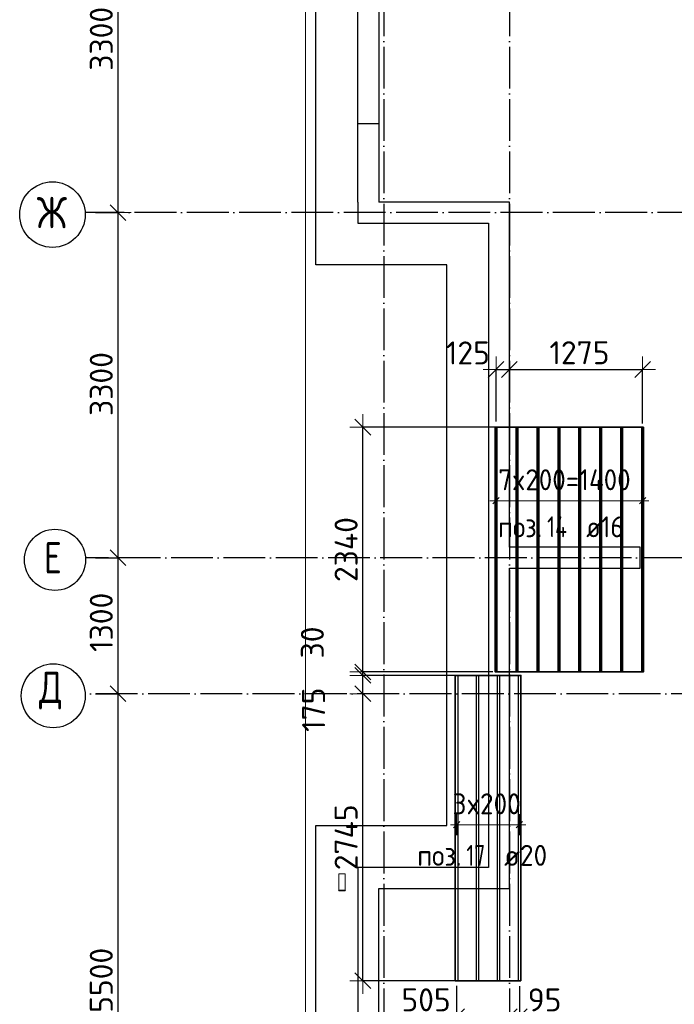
# Model space of a CAD drawing. Header units: millimetres. Extents: x -3483 to 105345, y -283423 to 72284.
# Tile 24 of 157: x 36517 to 42777, y -129068 to -119656. Entities that reach past the tile are written whole.
import ezdxf

# ---------------------------------------------------------------- set-up
doc = ezdxf.new("R2010")
doc.units = ezdxf.units.MM
doc.header["$PDMODE"] = 65
for name, pattern in [('______11', [500, 400, -50, 0, -50]), ('______2', [270, 200, -70]), ('______5', [1100, 800, -100, 100, -100])]:
    doc.linetypes.add(name, pattern=pattern)
for name, color, linetype, lineweight in [('Standard', 7, 'Continuous', 25), ('Размерная линия_ общее', 7, 'Continuous', 13), ('Стальная конструкция_ общее', 7, 'Continuous', 25), ('Стена_ общее', 7, 'Continuous', 35), ('Фундамент_ общее', 7, 'Continuous', 35)]:
    doc.layers.add(name, color=color, linetype=linetype, lineweight=lineweight)
doc.layers.add('Арм.стержн.Доп. Арм ниж.зоны У', color=7, linetype='Continuous', lineweight=35, true_color=0x1cff1c)
doc.layers.add('Осевая линия_ общее', color=7, linetype='______5', lineweight=13, true_color=0xa0a0a0)
doc.styles.add('ISOCPEUR', font='ISOCPEUR')
doc.dimstyles.new('DIMSTYLE_4', dxfattribs={"dimtxt": 220, "dimasz": 250, "dimexe": 0, "dimexo": 0, "dimgap": 110, "dimtad": 2, "dimdec": 0, "dimrnd": 5, "dimzin": 12, "dimdsep": 46, "dimtxsty": 'ISOCPEUR', "dimblk1": 'ALL_ML_STRICH', "dimblk2": 'ALL_ML_STRICH', "dimsah": 1, "dimcen": 0, "dimclrd": 7, "dimclre": 256, "dimclrt": 7, "dimadec": 0, "dimazin": 0, "dimtfac": 1, "dimtdec": 0, "dimtix": 1, "dimtmove": 2, "dimatfit": 3, "dimfxl": 0, "dimtzin": 0, "dimlwd": 0, "dimlwe": -3, "dimarcsym": 0})
doc.dimstyles.new('DIMSTYLE_5', dxfattribs={"dimtxt": 220, "dimasz": 250, "dimexe": 0, "dimexo": 0, "dimgap": 110, "dimtad": 2, "dimdec": 0, "dimrnd": 5, "dimzin": 12, "dimdsep": 46, "dimtxsty": 'ISOCPEUR', "dimblk1": 'ALL_ML_STRICH', "dimblk2": 'ALL_ML_STRICH', "dimsah": 1, "dimcen": 0, "dimclrd": 7, "dimclre": 256, "dimclrt": 7, "dimadec": 0, "dimazin": 0, "dimtfac": 1, "dimtdec": 0, "dimtix": 1, "dimtmove": 2, "dimatfit": 3, "dimfxl": 0, "dimtvp": 1.2, "dimtzin": 0, "dimlwd": 0, "dimlwe": -3, "dimarcsym": 0})

# ---------------------------------------------------------------- blocks, each defined once
blk = doc.blocks.new('ALL_ML_STRICH')
at = {"color": 0, "linetype": 'ByBlock', "lineweight": -2}
for p, q in [((0, -0.5), (0, 0.5)), ((-1, 0), (0.5, 0)), ((-0.3, -0.3), (0.3, 0.3))]:
    blk.add_line(p, q, dxfattribs=at)
blk = doc.blocks.new('*D89')
at = {"layer": 'DEFPOINTS', "color": 7, "linetype": 'Continuous', "lineweight": 13, "transparency": 33554687}
for p in [(37142.2, -126100), (37142.2, -131600), (37457.3, -131600)]:
    blk.add_point(p, dxfattribs=at)
at = {"layer": 'Размерная линия_ общее', "color": 253, "linetype": 'Continuous', "lineweight": -2, "true_color": 0xa0a0a0, "transparency": 33554687}
for p, q in [((37242.2, -126100), (37457.3, -126100)), ((37242.2, -131600), (37457.3, -131600))]:
    blk.add_line(p, q, dxfattribs=at)
at = {"layer": 'Размерная линия_ общее', "color": 7, "linetype": 'Continuous', "lineweight": -2, "transparency": 33554687}
blk.add_line((37457.3, -131600), (37457.3, -126100), dxfattribs=at)
at = {"layer": 'Размерная линия_ общее', "color": 7, "linetype": 'Continuous', "lineweight": 13, "transparency": 33554687, "xscale": 250, "yscale": 250, "zscale": 250}
for p, rotation in [((37457.3, -126100), 90), ((37457.3, -131600), 270)]:
    blk.add_blockref('ALL_ML_STRICH', p, dxfattribs=dict(at, rotation=rotation))
at = {"layer": 'Размерная линия_ общее', "color": 7, "linetype": 'Continuous', "lineweight": 13, "transparency": 33554687, "insert": (37297.3, -128839), "char_height": 220, "width": 880, "attachment_point": 5, "rotation": 90, "style": 'ISOCPEUR'}
blk.add_mtext('\\A1;{5500}', dxfattribs=at)
blk = doc.blocks.new('*D90')
at = {"layer": 'DEFPOINTS', "color": 7, "linetype": 'Continuous', "lineweight": 13, "transparency": 33554687}
for p in [(37142.2, -124800), (37142.2, -126100), (37457.3, -126100)]:
    blk.add_point(p, dxfattribs=at)
at = {"layer": 'Размерная линия_ общее', "color": 253, "linetype": 'Continuous', "lineweight": -2, "true_color": 0xa0a0a0, "transparency": 33554687}
for p, q in [((37242.2, -124800), (37457.3, -124800)), ((37242.2, -126100), (37457.3, -126100))]:
    blk.add_line(p, q, dxfattribs=at)
at = {"layer": 'Размерная линия_ общее', "color": 7, "linetype": 'Continuous', "lineweight": -2, "transparency": 33554687}
blk.add_line((37457.3, -126100), (37457.3, -124800), dxfattribs=at)
at = {"layer": 'Размерная линия_ общее', "color": 7, "linetype": 'Continuous', "lineweight": 13, "transparency": 33554687, "xscale": 250, "yscale": 250, "zscale": 250}
for p, rotation in [((37457.3, -124800), 90), ((37457.3, -126100), 270)]:
    blk.add_blockref('ALL_ML_STRICH', p, dxfattribs=dict(at, rotation=rotation))
at = {"layer": 'Размерная линия_ общее', "color": 7, "linetype": 'Continuous', "lineweight": 13, "transparency": 33554687, "insert": (37297.3, -125417), "char_height": 220, "width": 880, "attachment_point": 5, "rotation": 90, "style": 'ISOCPEUR'}
blk.add_mtext('\\A1;{1300}', dxfattribs=at)
blk = doc.blocks.new('*D91')
at = {"layer": 'DEFPOINTS', "color": 7, "linetype": 'Continuous', "lineweight": 13, "transparency": 33554687}
for p in [(37142.2, -121500), (37142.2, -124800), (37457.3, -124800)]:
    blk.add_point(p, dxfattribs=at)
at = {"layer": 'Размерная линия_ общее', "color": 253, "linetype": 'Continuous', "lineweight": -2, "true_color": 0xa0a0a0, "transparency": 33554687}
for p, q in [((37242.2, -121500), (37457.3, -121500)), ((37242.2, -124800), (37457.3, -124800))]:
    blk.add_line(p, q, dxfattribs=at)
at = {"layer": 'Размерная линия_ общее', "color": 7, "linetype": 'Continuous', "lineweight": -2, "transparency": 33554687}
blk.add_line((37457.3, -124800), (37457.3, -121500), dxfattribs=at)
at = {"layer": 'Размерная линия_ общее', "color": 7, "linetype": 'Continuous', "lineweight": 13, "transparency": 33554687, "xscale": 250, "yscale": 250, "zscale": 250}
for p, rotation in [((37457.3, -121500), 90), ((37457.3, -124800), 270)]:
    blk.add_blockref('ALL_ML_STRICH', p, dxfattribs=dict(at, rotation=rotation))
at = {"layer": 'Размерная линия_ общее', "color": 7, "linetype": 'Continuous', "lineweight": 13, "transparency": 33554687, "insert": (37297.3, -123139), "char_height": 220, "width": 880, "attachment_point": 5, "rotation": 90, "style": 'ISOCPEUR'}
blk.add_mtext('\\A1;{3300}', dxfattribs=at)
blk = doc.blocks.new('*D92')
at = {"layer": 'DEFPOINTS', "color": 7, "linetype": 'Continuous', "lineweight": 13, "transparency": 33554687}
for p in [(37142.2, -118200), (37142.2, -121500), (37457.3, -121500)]:
    blk.add_point(p, dxfattribs=at)
at = {"layer": 'Размерная линия_ общее', "color": 253, "linetype": 'Continuous', "lineweight": -2, "true_color": 0xa0a0a0, "transparency": 33554687}
for p, q in [((37242.2, -118200), (37457.3, -118200)), ((37242.2, -121500), (37457.3, -121500))]:
    blk.add_line(p, q, dxfattribs=at)
at = {"layer": 'Размерная линия_ общее', "color": 7, "linetype": 'Continuous', "lineweight": -2, "transparency": 33554687}
blk.add_line((37457.3, -121500), (37457.3, -118200), dxfattribs=at)
at = {"layer": 'Размерная линия_ общее', "color": 7, "linetype": 'Continuous', "lineweight": 13, "transparency": 33554687, "xscale": 250, "yscale": 250, "zscale": 250}
for p, rotation in [((37457.3, -118200), 90), ((37457.3, -121500), 270)]:
    blk.add_blockref('ALL_ML_STRICH', p, dxfattribs=dict(at, rotation=rotation))
at = {"layer": 'Размерная линия_ общее', "color": 7, "linetype": 'Continuous', "lineweight": 13, "transparency": 33554687, "insert": (37297.3, -119839), "char_height": 220, "width": 880, "attachment_point": 5, "rotation": 90, "style": 'ISOCPEUR'}
blk.add_mtext('\\A1;{3300}', dxfattribs=at)
blk = doc.blocks.new('СЛОЖНЫЙ_ОБЪЕКТ_4')
at = {"layer": 'Стена_ общее', "color": 9, "linetype": 'Continuous', "lineweight": -3, "true_color": 0xc7c7c7, "transparency": 33554687}
for p, q in [((39750, -121400), (39750, -118100)), ((39950, -118300), (39950, -121400)), ((39750, -121400), (39750, -121600)), ((41000, -121400), (39950, -121400)), ((41200, -121400), (41000, -121400)), ((41200, -124700), (41200, -121400)), ((39750, -121600), (41000, -121600)), ((41000, -121600), (41000, -127760)), ((42450, -124700), (41200, -124700)), ((42450, -124900), (42450, -124700)), ((41200, -124900), (42450, -124900)), ((41200, -127760), (41200, -124900)), ((39750, -127760), (39750, -129714.5)), ((39950, -127760), (39750, -127760)), ((41000, -127760), (39950, -127760)), ((41200, -127960), (41200, -127760)), ((39950, -129631.6), (39950, -127960)), ((39950, -127960), (41200, -127960))]:
    blk.add_line(p, q, dxfattribs=at)
at = {"layer": 'Стена_ общее', "color": 9, "linetype": '______2', "lineweight": -3, "true_color": 0xc7c7c7, "transparency": 33554687}
blk.add_line((39750, -120650), (39950, -120650), dxfattribs=at)
blk = doc.blocks.new('*D415')
at = {"layer": 'DEFPOINTS', "color": 7, "linetype": 'Continuous', "lineweight": 13, "transparency": 33554687}
for p in [(40106.3, -126100), (39798.3, -128843.9), (40794.9, -128843.9)]:
    blk.add_point(p, dxfattribs=at)
at = {"layer": 'Размерная линия_ общее', "color": 253, "linetype": 'Continuous', "lineweight": -2, "true_color": 0xa0a0a0, "transparency": 33554687}
for p, q in [((40006.3, -126100), (39798.3, -126100)), ((40694.9, -128843.9), (39798.3, -128843.9))]:
    blk.add_line(p, q, dxfattribs=at)
at = {"layer": 'Размерная линия_ общее', "color": 7, "linetype": 'Continuous', "lineweight": -2, "transparency": 33554687}
blk.add_line((39798.3, -128843.9), (39798.3, -126100), dxfattribs=at)
at = {"layer": 'Размерная линия_ общее', "color": 7, "linetype": 'Continuous', "lineweight": 13, "transparency": 33554687, "xscale": 250, "yscale": 250, "zscale": 250}
for p, rotation in [((39798.3, -126100), 90), ((39798.3, -128843.9), 270)]:
    blk.add_blockref('ALL_ML_STRICH', p, dxfattribs=dict(at, rotation=rotation))
at = {"layer": 'Размерная линия_ общее', "color": 7, "linetype": 'Continuous', "lineweight": 13, "transparency": 33554687, "insert": (39638.3, -127471.9), "char_height": 220, "width": 880, "attachment_point": 5, "rotation": 90, "style": 'ISOCPEUR'}
blk.add_mtext('\\A1;{2745}', dxfattribs=at)
blk = doc.blocks.new('*D416')
at = {"layer": 'DEFPOINTS', "color": 7, "linetype": 'Continuous', "lineweight": 13, "transparency": 33554687}
for p in [(40795.1, -125923.9), (39798.3, -126100), (40106.3, -126100)]:
    blk.add_point(p, dxfattribs=at)
at = {"layer": 'Размерная линия_ общее', "color": 253, "linetype": 'Continuous', "lineweight": -2, "true_color": 0xa0a0a0, "transparency": 33554687}
for p, q in [((40695.1, -125923.9), (39798.3, -125923.9)), ((40006.3, -126100), (39798.3, -126100))]:
    blk.add_line(p, q, dxfattribs=at)
at = {"layer": 'Размерная линия_ общее', "color": 7, "linetype": 'Continuous', "lineweight": -2, "transparency": 33554687}
blk.add_line((39798.3, -126100), (39798.3, -125923.9), dxfattribs=at)
at = {"layer": 'Размерная линия_ общее', "color": 7, "linetype": 'Continuous', "lineweight": 13, "transparency": 33554687, "xscale": 250, "yscale": 250, "zscale": 250}
for p, rotation in [((39798.3, -125923.9), 90), ((39798.3, -126100), 270)]:
    blk.add_blockref('ALL_ML_STRICH', p, dxfattribs=dict(at, rotation=rotation))
at = {"layer": 'Размерная линия_ общее', "color": 7, "linetype": 'Continuous', "lineweight": 13, "transparency": 33554687, "insert": (39327.8, -126252.9), "char_height": 220, "width": 660, "attachment_point": 5, "rotation": 90, "style": 'ISOCPEUR'}
blk.add_mtext('\\A1;{175}', dxfattribs=at)
blk = doc.blocks.new('*D417')
at = {"layer": 'DEFPOINTS', "color": 7, "linetype": 'Continuous', "lineweight": 13, "transparency": 33554687}
for p in [(39798.3, -125923.9), (40795.1, -125923.9), (41142.8, -125891.5)]:
    blk.add_point(p, dxfattribs=at)
at = {"layer": 'Размерная линия_ общее', "color": 253, "linetype": 'Continuous', "lineweight": -2, "true_color": 0xa0a0a0, "transparency": 33554687}
for p, q in [((41042.8, -125891.5), (39798.3, -125891.5)), ((40695.1, -125923.9), (39798.3, -125923.9))]:
    blk.add_line(p, q, dxfattribs=at)
at = {"layer": 'Размерная линия_ общее', "color": 7, "linetype": 'Continuous', "lineweight": -2, "transparency": 33554687}
blk.add_line((39798.3, -125923.9), (39798.3, -125891.5), dxfattribs=at)
at = {"layer": 'Размерная линия_ общее', "color": 7, "linetype": 'Continuous', "lineweight": 13, "transparency": 33554687, "xscale": 250, "yscale": 250, "zscale": 250}
for p, rotation in [((39798.3, -125923.9), 270), ((39798.3, -125891.5), 90)]:
    blk.add_blockref('ALL_ML_STRICH', p, dxfattribs=dict(at, rotation=rotation))
at = {"layer": 'Размерная линия_ общее', "color": 7, "linetype": 'Continuous', "lineweight": 13, "transparency": 33554687, "insert": (39315.7, -125609.6), "char_height": 220, "width": 440, "attachment_point": 5, "rotation": 90, "style": 'ISOCPEUR'}
blk.add_mtext('\\A1;{30}', dxfattribs=at)
blk = doc.blocks.new('*D418')
at = {"layer": 'DEFPOINTS', "color": 7, "linetype": 'Continuous', "lineweight": 13, "transparency": 33554687}
for p in [(41161, -123551.5), (39798.3, -125891.5), (41142.8, -125891.5)]:
    blk.add_point(p, dxfattribs=at)
at = {"layer": 'Размерная линия_ общее', "color": 253, "linetype": 'Continuous', "lineweight": -2, "true_color": 0xa0a0a0, "transparency": 33554687}
for p, q in [((41061, -123551.5), (39798.3, -123551.5)), ((41042.8, -125891.5), (39798.3, -125891.5))]:
    blk.add_line(p, q, dxfattribs=at)
at = {"layer": 'Размерная линия_ общее', "color": 7, "linetype": 'Continuous', "lineweight": -2, "transparency": 33554687}
blk.add_line((39798.3, -125891.5), (39798.3, -123551.5), dxfattribs=at)
at = {"layer": 'Размерная линия_ общее', "color": 7, "linetype": 'Continuous', "lineweight": 13, "transparency": 33554687, "xscale": 250, "yscale": 250, "zscale": 250}
for p, rotation in [((39798.3, -123551.5), 90), ((39798.3, -125891.5), 270)]:
    blk.add_blockref('ALL_ML_STRICH', p, dxfattribs=dict(at, rotation=rotation))
at = {"layer": 'Размерная линия_ общее', "color": 7, "linetype": 'Continuous', "lineweight": 13, "transparency": 33554687, "insert": (39638.3, -124721.5), "char_height": 220, "width": 880, "attachment_point": 5, "rotation": 90, "style": 'ISOCPEUR'}
blk.add_mtext('\\A1;{2340}', dxfattribs=at)
blk = doc.blocks.new('*D419')
at = {"layer": 'DEFPOINTS', "color": 7, "linetype": 'Continuous', "lineweight": 13, "transparency": 33554687}
for p in [(40695.6, -128790.5), (41200, -129067.3), (40695.6, -129186.5)]:
    blk.add_point(p, dxfattribs=at)
at = {"layer": 'Размерная линия_ общее', "color": 253, "linetype": 'Continuous', "lineweight": -2, "true_color": 0xa0a0a0, "transparency": 33554687}
for p, q in [((40695.6, -128890.5), (40695.6, -129186.5)), ((41200, -129186.5), (41200, -129186.5))]:
    blk.add_line(p, q, dxfattribs=at)
at = {"layer": 'Размерная линия_ общее', "color": 7, "linetype": 'Continuous', "lineweight": -2, "transparency": 33554687}
blk.add_line((40695.6, -129186.5), (41200, -129186.5), dxfattribs=at)
at = {"layer": 'Размерная линия_ общее', "color": 7, "linetype": 'Continuous', "lineweight": 13, "transparency": 33554687, "xscale": 250, "yscale": 250, "zscale": 250, "rotation": 180}
blk.add_blockref('ALL_ML_STRICH', (40695.6, -129186.5), dxfattribs=at)
at = {"layer": 'Размерная линия_ общее', "color": 7, "linetype": 'Continuous', "lineweight": 13, "transparency": 33554687, "xscale": 250, "yscale": 250, "zscale": 250}
blk.add_blockref('ALL_ML_STRICH', (41200, -129186.5), dxfattribs=at)
at = {"layer": 'Размерная линия_ общее', "color": 7, "linetype": 'Continuous', "lineweight": 13, "transparency": 33554687, "insert": (40403, -129025.5), "char_height": 220, "width": 660, "attachment_point": 5, "style": 'ISOCPEUR'}
blk.add_mtext('\\A1;{505}', dxfattribs=at)
blk = doc.blocks.new('*D420')
at = {"layer": 'DEFPOINTS', "color": 7, "linetype": 'Continuous', "lineweight": 13, "transparency": 33554687}
for p in [(41295.6, -128795.9), (41200, -129067.3), (41200, -129186.5)]:
    blk.add_point(p, dxfattribs=at)
at = {"layer": 'Размерная линия_ общее', "color": 253, "linetype": 'Continuous', "lineweight": -2, "true_color": 0xa0a0a0, "transparency": 33554687}
for p, q in [((41295.6, -128895.9), (41295.6, -129186.5)), ((41200, -129186.5), (41200, -129186.5))]:
    blk.add_line(p, q, dxfattribs=at)
at = {"layer": 'Размерная линия_ общее', "color": 7, "linetype": 'Continuous', "lineweight": -2, "transparency": 33554687}
blk.add_line((41200, -129186.5), (41295.6, -129186.5), dxfattribs=at)
at = {"layer": 'Размерная линия_ общее', "color": 7, "linetype": 'Continuous', "lineweight": 13, "transparency": 33554687, "xscale": 250, "yscale": 250, "zscale": 250}
blk.add_blockref('ALL_ML_STRICH', (41295.6, -129186.5), dxfattribs=at)
at = {"layer": 'Размерная линия_ общее', "color": 7, "linetype": 'Continuous', "lineweight": 13, "transparency": 33554687, "xscale": 250, "yscale": 250, "zscale": 250, "rotation": 180}
blk.add_blockref('ALL_ML_STRICH', (41200, -129186.5), dxfattribs=at)
at = {"layer": 'Размерная линия_ общее', "color": 7, "linetype": 'Continuous', "lineweight": 13, "transparency": 33554687, "insert": (41536.2, -129026), "char_height": 220, "width": 440, "attachment_point": 5, "style": 'ISOCPEUR'}
blk.add_mtext('\\A1;{95}', dxfattribs=at)
blk = doc.blocks.new('*D421')
at = {"layer": 'DEFPOINTS', "color": 7, "linetype": 'Continuous', "lineweight": 13, "transparency": 33554687}
for p in [(41073, -123000.1), (41200, -123003.5), (41073, -123597.6)]:
    blk.add_point(p, dxfattribs=at)
at = {"layer": 'Размерная линия_ общее', "color": 253, "linetype": 'Continuous', "lineweight": -2, "true_color": 0xa0a0a0, "transparency": 33554687}
for p, q in [((41073, -123497.6), (41073, -123000.1)), ((41200, -123000.1), (41200, -123000.1))]:
    blk.add_line(p, q, dxfattribs=at)
at = {"layer": 'Размерная линия_ общее', "color": 7, "linetype": 'Continuous', "lineweight": -2, "transparency": 33554687}
blk.add_line((41073, -123000.1), (41200, -123000.1), dxfattribs=at)
at = {"layer": 'Размерная линия_ общее', "color": 7, "linetype": 'Continuous', "lineweight": 13, "transparency": 33554687, "xscale": 250, "yscale": 250, "zscale": 250, "rotation": 180}
blk.add_blockref('ALL_ML_STRICH', (41073, -123000.1), dxfattribs=at)
at = {"layer": 'Размерная линия_ общее', "color": 7, "linetype": 'Continuous', "lineweight": 13, "transparency": 33554687, "xscale": 250, "yscale": 250, "zscale": 250}
blk.add_blockref('ALL_ML_STRICH', (41200, -123000.1), dxfattribs=at)
at = {"layer": 'Размерная линия_ общее', "color": 7, "linetype": 'Continuous', "lineweight": 13, "transparency": 33554687, "insert": (40803, -122841.8), "char_height": 220, "width": 660, "attachment_point": 5, "style": 'ISOCPEUR'}
blk.add_mtext('\\A1;{125}', dxfattribs=at)
blk = doc.blocks.new('*D422')
at = {"layer": 'DEFPOINTS', "color": 7, "linetype": 'Continuous', "lineweight": 13, "transparency": 33554687}
for p in [(41200, -123000.1), (41200, -123003.5), (42473, -123615)]:
    blk.add_point(p, dxfattribs=at)
at = {"layer": 'Размерная линия_ общее', "color": 253, "linetype": 'Continuous', "lineweight": -2, "true_color": 0xa0a0a0, "transparency": 33554687}
for p, q in [((41200, -123000.1), (41200, -123000.1)), ((42473, -123515), (42473, -123000.1))]:
    blk.add_line(p, q, dxfattribs=at)
at = {"layer": 'Размерная линия_ общее', "color": 7, "linetype": 'Continuous', "lineweight": -2, "transparency": 33554687}
blk.add_line((41200, -123000.1), (42473, -123000.1), dxfattribs=at)
at = {"layer": 'Размерная линия_ общее', "color": 7, "linetype": 'Continuous', "lineweight": 13, "transparency": 33554687, "xscale": 250, "yscale": 250, "zscale": 250, "rotation": 180}
blk.add_blockref('ALL_ML_STRICH', (41200, -123000.1), dxfattribs=at)
at = {"layer": 'Размерная линия_ общее', "color": 7, "linetype": 'Continuous', "lineweight": 13, "transparency": 33554687, "xscale": 250, "yscale": 250, "zscale": 250}
blk.add_blockref('ALL_ML_STRICH', (42473, -123000.1), dxfattribs=at)
at = {"layer": 'Размерная линия_ общее', "color": 7, "linetype": 'Continuous', "lineweight": 13, "transparency": 33554687, "insert": (41869.5, -122840.1), "char_height": 220, "width": 880, "attachment_point": 5, "style": 'ISOCPEUR'}
blk.add_mtext('\\A1;{1275}', dxfattribs=at)

msp = doc.modelspace()

# ---------------------------------------------------------------- linework, layer by layer
at = {"layer": 'Standard', "color": 7, "linetype": 'Continuous', "lineweight": 13, "transparency": 33554687}
msp.add_lwpolyline([(39250, -140750), (65250, -140750), (65250, -93310), (39250, -93310), (39250, -140750)], dxfattribs=at)
at = {"layer": 'Арм.стержн.Доп. Арм ниж.зоны У', "color": 7, "linetype": 'Continuous', "lineweight": 25, "transparency": 33554687}
for p, q in [((41043, -124284.2), (41103, -124224.2)), ((42443, -124284.2), (42503, -124224.2)), ((40665.6, -127382.2), (40725.6, -127322.2)), ((41265.6, -127382.2), (41325.6, -127322.2))]:
    msp.add_line(p, q, dxfattribs=at)
at = {"layer": 'Арм.стержн.Доп. Арм ниж.зоны У', "color": 253, "linetype": 'Continuous', "lineweight": -3, "true_color": 0xa0a0a0, "transparency": 33554687}
for p, q in [((41073, -124254.2), (41073, -124154.2)), ((42473, -124254.2), (42473, -124154.2)), ((41073, -124254.2), (41073, -124354.2)), ((42473, -124254.2), (42473, -124354.2)), ((40695.6, -127352.2), (40695.6, -127252.2)), ((41295.6, -127352.2), (41295.6, -127252.2)), ((40695.6, -127352.2), (40695.6, -127452.2)), ((41295.6, -127352.2), (41295.6, -127452.2))]:
    msp.add_line(p, q, dxfattribs=at)
at = {"layer": 'Арм.стержн.Доп. Арм ниж.зоны У', "color": 7, "linetype": 'Continuous', "lineweight": 13, "transparency": 33554687}
for p, q in [((41073, -124254.2), (41013, -124254.2)), ((41073, -124254.2), (42473, -124254.2)), ((42473, -124254.2), (42533, -124254.2)), ((40695.6, -127352.2), (40635.6, -127352.2)), ((40695.6, -127352.2), (41295.6, -127352.2)), ((41295.6, -127352.2), (41355.6, -127352.2))]:
    msp.add_line(p, q, dxfattribs=at)
at = {"layer": 'Арм.стержн.Доп. Арм ниж.зоны У', "color": 52, "linetype": 'Continuous', "lineweight": 35, "transparency": 33554687}
for points in [[(42481, -125891.5), (42481, -123551.5), (41065, -123551.5), (41065, -125891.5), (42481, -125891.5)], [(41309.6, -128843.9), (41309.6, -125923.9), (40681.6, -125923.9), (40681.6, -128843.9), (41309.6, -128843.9)]]:
    msp.add_lwpolyline(points, dxfattribs=at)
at = {"layer": 'Арм.стержн.Доп. Арм ниж.зоны У', "color": 7, "linetype": 'Continuous', "lineweight": 35, "transparency": 33554687}
for points in [[(41065, -125891.5), (41065, -123551.5), (41081, -123551.5), (41081, -125891.5), (41065, -125891.5)], [(41265, -125891.5), (41265, -123551.5), (41281, -123551.5), (41281, -125891.5), (41265, -125891.5)], [(41465, -125891.5), (41465, -123551.5), (41481, -123551.5), (41481, -125891.5), (41465, -125891.5)], [(41665, -125891.5), (41665, -123551.5), (41681, -123551.5), (41681, -125891.5), (41665, -125891.5)], [(41865, -125891.5), (41865, -123551.5), (41881, -123551.5), (41881, -125891.5), (41865, -125891.5)], [(42065, -125891.5), (42065, -123551.5), (42081, -123551.5), (42081, -125891.5), (42065, -125891.5)], [(42265, -125891.5), (42265, -123551.5), (42281, -123551.5), (42281, -125891.5), (42265, -125891.5)], [(42465, -125891.5), (42465, -123551.5), (42481, -123551.5), (42481, -125891.5), (42465, -125891.5)]]:
    msp.add_lwpolyline(points, dxfattribs=at)
at = {"layer": 'Арм.стержн.Доп. Арм ниж.зоны У', "color": 7, "linetype": 'Continuous', "lineweight": 25, "transparency": 33554687}
for points in [[(40705.6, -125923.9), (40705.6, -128843.9), (40685.6, -128843.9), (40685.6, -125923.9), (40705.6, -125923.9)], [(40905.6, -125923.9), (40905.6, -128843.9), (40885.6, -128843.9), (40885.6, -125923.9), (40905.6, -125923.9)], [(41105.6, -125923.9), (41105.6, -128843.9), (41085.6, -128843.9), (41085.6, -125923.9), (41105.6, -125923.9)], [(41305.6, -125923.9), (41305.6, -128843.9), (41285.6, -128843.9), (41285.6, -125923.9), (41305.6, -125923.9)]]:
    msp.add_lwpolyline(points, dxfattribs=at)
at = {"layer": 'Осевая линия_ общее', "color": 253, "linetype": '______11', "lineweight": -3, "true_color": 0xa0a0a0, "transparency": 33554687}
for p, q in [((40000, -93410), (40000, -142827.9)), ((41200, -93410), (41200, -142827.9)), ((61020, -121500), (37142.2, -121500)), ((62370, -124800), (37142.2, -124800)), ((65150, -126100), (37142.2, -126100))]:
    msp.add_line(p, q, dxfattribs=at)
at = {"layer": 'Осевая линия_ общее', "color": 7, "linetype": 'Continuous', "lineweight": -3, "transparency": 33554687}
for centre, radius in [((36830.6, -121519.5), 313.4), ((36854.6, -124819.5), 292.4), ((36838, -126119.5), 305.8)]:
    msp.add_circle(centre, radius, dxfattribs=at)
at = {"layer": 'Стальная конструкция_ общее', "color": 253, "linetype": '______2', "lineweight": 18, "true_color": 0xababab, "transparency": 33554687}
for p, q in [((39570, -127976.9), (39570, -127820)), ((39570, -127820), (39630, -127820)), ((39570, -127976.9), (39570, -127820)), ((39570, -127820), (39630, -127820)), ((39630, -127820), (39630, -127976.9)), ((39630, -127820), (39630, -127976.9))]:
    msp.add_line(p, q, dxfattribs=at)
at = {"layer": 'Стальная конструкция_ общее', "color": 7, "linetype": 'Continuous', "lineweight": 25, "transparency": 33554687}
for p, q in [((39570, -127980), (39570, -127976.9)), ((39570, -127976.9), (39630, -127976.9)), ((39570, -127980), (39570, -127976.9)), ((39570, -127976.9), (39630, -127976.9)), ((39570, -127980), (39630, -127980)), ((39570, -127980), (39630, -127980)), ((39630, -127976.9), (39630, -127980)), ((39630, -127976.9), (39630, -127980))]:
    msp.add_line(p, q, dxfattribs=at)
at = {"layer": 'Фундамент_ общее', "color": 7, "lineweight": 25, "transparency": 33554687}
for p, q in [((39350, -122000), (39350, -117700)), ((40600, -122000), (39350, -122000)), ((40600, -127360), (40600, -122000)), ((39350, -129880.1), (39350, -127360)), ((39350, -127360), (40600, -127360))]:
    msp.add_line(p, q, dxfattribs=at)
at = {"layer": 'Фундамент_ общее', "color": 7, "linetype": 'Continuous', "lineweight": 25, "transparency": 33554687}
for p, q in [((39350, -122000), (39350, -117700)), ((40600, -122000), (39350, -122000)), ((40600, -127360), (40600, -122000)), ((39350, -129880.1), (39350, -127360)), ((39350, -127360), (40600, -127360))]:
    msp.add_line(p, q, dxfattribs=at)

# ---------------------------------------------------------------- block references
at = {"layer": 'Стена_ общее', "color": 9, "linetype": 'Continuous', "lineweight": -3, "true_color": 0xc7c7c7, "transparency": 33554687}
msp.add_blockref('СЛОЖНЫЙ_ОБЪЕКТ_4', (0, 0), dxfattribs=at)

# ---------------------------------------------------------------- texts
at = {"layer": 'Арм.стержн.Доп. Арм ниж.зоны У', "color": 7, "linetype": 'Continuous', "lineweight": 13, "transparency": 33554687, "char_height": 200, "attachment_point": 7, "style": 'ISOCPEUR'}
for s, insert, width in [('\\W0.94;7x200=1400', (41093, -124154.2), 1473.49), ('\\W0.95;3x200', (40655.6, -127252.2), 793.963)]:
    msp.add_mtext(s, dxfattribs=dict(at, insert=insert, width=width))
at = {"layer": 'Арм.стержн.Доп. Арм ниж.зоны У', "color": 7, "linetype": 'Continuous', "lineweight": 25, "transparency": 33554687, "char_height": 200, "attachment_point": 7, "style": 'ISOCPEUR'}
for s, insert, width in [('\\W0.76;14', (41560.7, -124604.2), 336.375), ('\\W0.89; ø16 ', (41820.7, -124604.2), 749.105), ('\\W0.92;поз.', (41090.7, -124604.2), 561.646), ('\\W0.92;поз.', (40318.5, -127744.8), 561.646), ('\\W0.75;17', (40788.5, -127744.8), 314.854), ('\\W0.95; ø20 ', (41028.5, -127744.8), 794.384)]:
    msp.add_mtext(s, dxfattribs=dict(at, insert=insert, width=width))
at = {"layer": 'Осевая линия_ общее', "color": 7, "linetype": 'Continuous', "lineweight": -3, "transparency": 33554687, "char_height": 300, "attachment_point": 7, "style": 'ISOCPEUR'}
for s, insert, width in [('\\W0.83;Ж', (36680.6, -121650), 425), ('\\W0.78;Е', (36749.6, -124950), 326.407), ('\\W0.82;Д', (36703, -126250), 392.646)]:
    msp.add_mtext(s, dxfattribs=dict(at, insert=insert, width=width))

# ---------------------------------------------------------------- dimensions: what is measured, and where the dimension line sits
at = {"layer": 'Размерная линия_ общее', "color": 7, "linetype": 'Continuous', "lineweight": 13, "transparency": 33554687}
for base, p1, p2, dimstyle, picture, middle in [((37457.3, -118200), (37242.2, -121500), (37242.2, -118200), 'DIMSTYLE_4', '*D92', (37297.3, -119839)), ((37457.3, -121500), (37242.2, -124800), (37242.2, -121500), 'DIMSTYLE_4', '*D91', (37297.3, -123139)), ((39798.3, -123551.5), (41042.8, -125891.5), (41061, -123551.5), 'DIMSTYLE_4', '*D418', (39638.3, -124721.5)), ((37457.3, -124800), (37242.2, -126100), (37242.2, -124800), 'DIMSTYLE_4', '*D90', (37297.3, -125417)), ((39798.3, -125891.5), (40695.1, -125923.9), (41042.8, -125891.5), 'DIMSTYLE_5', '*D417', (39315.7, -125609.6)), ((39798.3, -125923.9), (40006.3, -126100), (40695.1, -125923.9), 'DIMSTYLE_5', '*D416', (39327.8, -126252.9)), ((37457.3, -126100), (37242.2, -131600), (37242.2, -126100), 'DIMSTYLE_4', '*D89', (37297.3, -128839)), ((39798.3, -126100), (40694.9, -128843.9), (40006.3, -126100), 'DIMSTYLE_4', '*D415', (39638.3, -127471.9))]:
    dim = msp.add_linear_dim(base=base, p1=p1, p2=p2, angle=90, dimstyle=dimstyle, override={"dimpost": '<>', "dimclrd": 7, "dimclre": 253, "dimclrt": 7, "dimlwd": 0, "dimlwe": 65533}, dxfattribs=at)
    dim.commit()
    dim.dimension.update_dxf_attribs({"geometry": picture, "text_midpoint": middle, "dimtype": 160})
for base, p1, p2, dimstyle, picture, middle in [((41200, -123000.1), (41073, -123497.6), (41200, -123000.1), 'DIMSTYLE_5', '*D421', (40803, -122841.8)), ((42473, -123000.1), (41200, -123000.1), (42473, -123515), 'DIMSTYLE_4', '*D422', (41869.5, -122840.1)), ((41200, -129186.5), (40695.6, -128890.5), (41200, -129186.5), 'DIMSTYLE_5', '*D419', (40403, -129025.5)), ((41295.6, -129186.5), (41200, -129186.5), (41295.6, -128895.9), 'DIMSTYLE_5', '*D420', (41536.2, -129026))]:
    dim = msp.add_linear_dim(base=base, p1=p1, p2=p2, dimstyle=dimstyle, override={"dimpost": '<>', "dimclrd": 7, "dimclre": 253, "dimclrt": 7, "dimlwd": 0, "dimlwe": 65533}, dxfattribs=at)
    dim.commit()
    dim.dimension.update_dxf_attribs({"geometry": picture, "text_midpoint": middle, "dimtype": 160})

doc.saveas('drawing.dxf')
